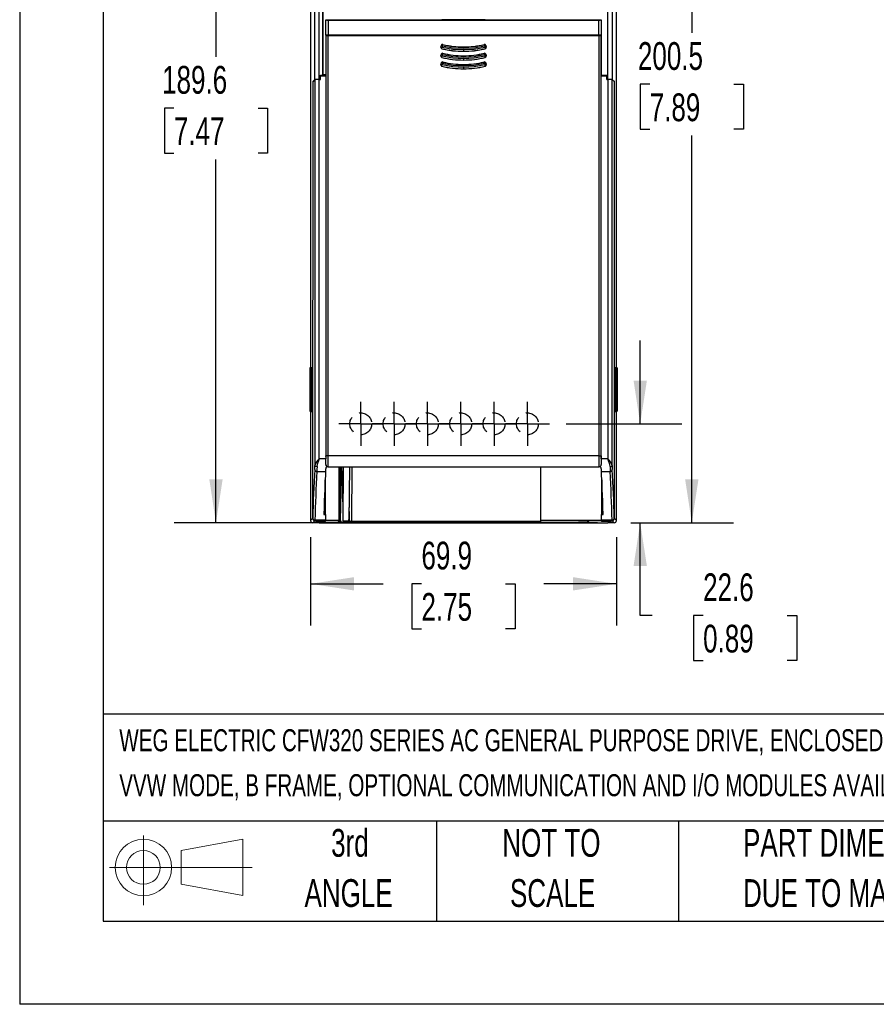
# Model space of a CAD drawing. Header units: millimetres. Extents: x 0 to 838, y 0 to 648.
# Tile 1 of 45: x 0 to 196, y 0 to 225. Entities that reach past the tile are written whole.
import ezdxf

# ---------------------------------------------------------------- set-up
doc = ezdxf.new("R2010")
doc.units = ezdxf.units.MM
doc.header["$LTSCALE"] = 3
doc.linetypes.add('CENTERX2', pattern=[20.32, 12.7, -2.54, 2.54, -2.54])
doc.linetypes.add('HIDDEN', pattern=[1.905, 1.27, -0.635])
for name, color, linetype in [('CENTER', 40, 'CENTERX2'), ('HIDDEN', 102, 'HIDDEN'), ('SLD-DEFPOINTS', 7, 'Continuous')]:
    doc.layers.add(name, color=color, linetype=linetype)
doc.layers.add('DIMENSIONS', color=140, linetype='Continuous', lineweight=25)
doc.layers.add('TEXT', color=140, linetype='Continuous', lineweight=25)
doc.styles.add('SLDTEXTSTYLE0', font='TXT', dxfattribs={"width": 0.7})
doc.dimstyles.new('SLDDIMSTYLE0', dxfattribs={"dimtxt": 6.474023, "dimasz": 9.906, "dimexe": 0, "dimexo": 0.0625, "dimgap": 1.618506, "dimtad": 0, "dimtih": 1, "dimtoh": 1, "dimrnd": 1e-09, "dimzin": 12, "dimdsep": 46, "dimtxsty": 'SLDTEXTSTYLE0', "dimsah": 1, "dimcen": 0.09, "dimadec": 0, "dimazin": 3, "dimtfac": 1, "dimtofl": 0, "dimtmove": 0, "dimatfit": 3, "dimfxl": 0, "dimfrac": 2, "dimtolj": 1, "dimtzin": 12, "dimarcsym": 0})
doc.dimstyles.new('SLDDIMSTYLE1', dxfattribs={"dimtxt": 6.474023, "dimasz": 9.906, "dimexe": 0, "dimexo": 0.0625, "dimgap": 1.618506, "dimtad": 0, "dimtih": 1, "dimtoh": 1, "dimrnd": 1e-09, "dimzin": 12, "dimdsep": 46, "dimtxsty": 'SLDTEXTSTYLE0', "dimsah": 1, "dimcen": 0.09, "dimadec": 0, "dimazin": 3, "dimtfac": 1, "dimtmove": 0, "dimatfit": 0, "dimfxl": 0, "dimfrac": 2, "dimtolj": 1, "dimtzin": 12, "dimarcsym": 0})

# ---------------------------------------------------------------- blocks, each defined once
blk = doc.blocks.new('Block11')
at = {"color": 7, "linetype": 'Continuous', "lineweight": 18}
for p, q in [((7.77, 15.93), (7.77, 0)), ((16.44, 12.5), (30.53, 15.1)), ((30.53, 15.1), (30.53, 2.19)), ((16.44, 4.79), (16.44, 12.5)), ((0, 8.65), (32.62, 8.65)), ((16.44, 4.79), (30.53, 2.19))]:
    blk.add_line(p, q, dxfattribs=at)
for radius in [6.45, 3.86]:
    blk.add_circle((7.77, 8.65), radius, dxfattribs=at)
blk = doc.blocks.new('Block12')
at = {"layer": 'SLD-DEFPOINTS'}
blk.add_blockref('Block11', (0, 0), dxfattribs=at)
blk = doc.blocks.new('SW_NOTE_0')
at = {"layer": 'TEXT', "color": 0, "linetype": 'CENTERX2', "lineweight": 18, "attachment_point": 1, "style": 'SLDTEXTSTYLE0'}
for s, insert, char_height in [('WEG ELECTRIC CFW320 SERIES AC GENERAL PURPOSE DRIVE, ENCLOSED, 460 VAC, 5HP WITH 3-PHASE INPUT, SVC, V/Hz OR', (0, 6.49), 5.03477), ('VVW MODE, B FRAME, OPTIONAL COMMUNICATION AND I/O MODULES AVAILABLE', (0, -3.79), 5.0348)]:
    blk.add_mtext(s, dxfattribs=dict(at, insert=insert, char_height=char_height))
blk = doc.blocks.new('SW_NOTE_0_3')
at = {"layer": 'TEXT', "color": 0, "linetype": 'CENTERX2', "lineweight": 18, "char_height": 6.35, "attachment_point": 1, "style": 'SLDTEXTSTYLE0'}
for s, insert in [('PART DIMENSIONS MAY DIFFER SLIGHTLY', (0, 8.19)), ("DUE TO MANUFACTURER'S VARIANCES", (0, -3.28))]:
    blk.add_mtext(s, dxfattribs=dict(at, insert=insert))
blk = doc.blocks.new('SW_NOTE_0_4')
at = {"layer": 'TEXT', "color": 0, "linetype": 'CENTERX2', "lineweight": 18, "char_height": 6.35, "attachment_point": 2, "style": 'SLDTEXTSTYLE0'}
for s, insert in [('NOT TO', (15.78, 8.19)), ('SCALE', (16.06, -3.28))]:
    blk.add_mtext(s, dxfattribs=dict(at, insert=insert))
blk = doc.blocks.new('SW_NOTE_0_5')
at = {"layer": 'TEXT', "color": 0, "linetype": 'CENTERX2', "lineweight": 18, "char_height": 6.35, "attachment_point": 2, "style": 'SLDTEXTSTYLE0'}
for s, insert in [('3rd', (6.95, 8.19)), ('ANGLE', (6.65, -3.28))]:
    blk.add_mtext(s, dxfattribs=dict(at, insert=insert))
blk = doc.blocks.new('_D')
at = {"layer": 'DIMENSIONS'}
for p, q in [((107.22, 299.76), (35.35, 299.76)), ((44.87, 299.76), (44.87, 216.69)), ((35.25, 204.95), (33.08, 204.95)), ((33.08, 204.95), (33.08, 194.66)), ((54.49, 204.95), (56.67, 204.95)), ((56.67, 204.95), (56.67, 194.66)), ((33.08, 194.66), (35.25, 194.66)), ((56.67, 194.66), (54.49, 194.66)), ((44.87, 110.14), (44.87, 193.21)), ((132.12, 110.14), (35.35, 110.14))]:
    blk.add_line(p, q, dxfattribs=at)
for points in [[(44.87, 299.76), (43.35, 289.85), (46.4, 289.85)], [(44.87, 110.14), (46.4, 120.05), (43.35, 120.05)]]:
    blk.add_solid(points, dxfattribs=at)
at = {"layer": 'DIMENSIONS', "char_height": 6.35, "attachment_point": 1, "style": 'SLDTEXTSTYLE0'}
for s, insert in [('189.6', (32.56, 214.59)), ('7.47', (35.25, 202.85))]:
    blk.add_mtext(s, dxfattribs=dict(at, insert=insert))
blk = doc.blocks.new('_D_1')
at = {"layer": 'DIMENSIONS'}
for p, q in [((141.85, 132.74), (141.85, 151.79)), ((124.92, 132.74), (151.38, 132.74)), ((139.74, 110.14), (151.38, 110.14)), ((141.85, 88.92), (141.85, 110.14)), ((144.56, 88.92), (141.85, 88.92)), ((156.23, 88.92), (154.05, 88.92)), ((154.05, 88.92), (154.05, 78.63)), ((175.47, 88.92), (177.64, 88.92)), ((177.64, 88.92), (177.64, 78.63)), ((154.05, 78.63), (156.23, 78.63)), ((177.64, 78.63), (175.47, 78.63))]:
    blk.add_line(p, q, dxfattribs=at)
for points in [[(141.85, 132.74), (143.38, 142.65), (140.33, 142.65)], [(141.85, 110.14), (140.33, 100.23), (143.38, 100.23)]]:
    blk.add_solid(points, dxfattribs=at)
at = {"layer": 'DIMENSIONS', "char_height": 6.35, "attachment_point": 1, "style": 'SLDTEXTSTYLE0'}
for s, insert in [('22.6', (156.23, 98.55)), ('0.89', (156.23, 86.81))]:
    blk.add_mtext(s, dxfattribs=dict(at, insert=insert))
blk = doc.blocks.new('_D_2')
at = {"layer": 'DIMENSIONS'}
for p, q in [((66.49, 106.83), (66.49, 86.64)), ((136.43, 106.83), (136.43, 86.64)), ((66.49, 96.16), (83.07, 96.16)), ((91.84, 96.16), (89.67, 96.16)), ((89.67, 96.16), (89.67, 85.87)), ((111.08, 96.16), (113.25, 96.16)), ((113.25, 96.16), (113.25, 85.87)), ((136.43, 96.16), (119.85, 96.16)), ((89.67, 85.87), (91.84, 85.87)), ((113.25, 85.87), (111.08, 85.87))]:
    blk.add_line(p, q, dxfattribs=at)
for points in [[(66.49, 96.16), (76.4, 94.64), (76.4, 97.68)], [(136.43, 96.16), (126.52, 97.68), (126.52, 94.64)]]:
    blk.add_solid(points, dxfattribs=at)
at = {"layer": 'DIMENSIONS', "char_height": 6.35, "attachment_point": 1, "style": 'SLDTEXTSTYLE0'}
for s, insert in [('69.9', (91.84, 105.8)), ('2.75', (91.84, 94.06))]:
    blk.add_mtext(s, dxfattribs=dict(at, insert=insert))
blk = doc.blocks.new('_D_3')
at = {"layer": 'DIMENSIONS'}
for p, q in [((111.97, 310.66), (163.17, 310.66)), ((153.64, 310.66), (153.64, 222.14)), ((144.02, 210.4), (141.85, 210.4)), ((141.85, 210.4), (141.85, 200.11)), ((163.26, 210.4), (165.44, 210.4)), ((165.44, 210.4), (165.44, 200.11)), ((141.85, 200.11), (144.02, 200.11)), ((153.64, 110.14), (153.64, 198.66)), ((165.44, 200.11), (163.26, 200.11)), ((139.74, 110.14), (163.17, 110.14))]:
    blk.add_line(p, q, dxfattribs=at)
for points in [[(153.64, 310.66), (152.12, 300.75), (155.17, 300.75)], [(153.64, 110.14), (155.17, 120.05), (152.12, 120.05)]]:
    blk.add_solid(points, dxfattribs=at)
at = {"layer": 'DIMENSIONS', "char_height": 6.35, "attachment_point": 1, "style": 'SLDTEXTSTYLE0'}
for s, insert in [('200.5', (141.33, 220.03)), ('7.89', (144.02, 208.3))]:
    blk.add_mtext(s, dxfattribs=dict(at, insert=insert))
blk = doc.blocks.new('SW_CENTERMARKSYMBOL_6')
at = {"layer": 'CENTER', "color": 0}
for p, q in [((0, 2.54), (0, 5.04)), ((0, 0), (0, 2.54)), ((-2.54, 0), (-5.04, 0)), ((0, 0), (-2.54, 0)), ((0, 0), (0, -2.54)), ((0, 0), (2.54, 0)), ((2.54, 0), (5.04, 0)), ((0, -2.54), (0, -5.04))]:
    blk.add_line(p, q, dxfattribs=at)
blk = doc.blocks.new('SW_CENTERMARKSYMBOL_7')
at = {"layer": 'CENTER', "color": 0}
for p, q in [((0, 2.54), (0, 5.04)), ((0, 0), (0, 2.54)), ((-2.54, 0), (-5.04, 0)), ((0, 0), (-2.54, 0)), ((0, 0), (0, -2.54)), ((0, 0), (2.54, 0)), ((2.54, 0), (5.04, 0)), ((0, -2.54), (0, -5.04))]:
    blk.add_line(p, q, dxfattribs=at)
blk = doc.blocks.new('SW_CENTERMARKSYMBOL_8')
at = {"layer": 'CENTER', "color": 0}
for p, q in [((0, 2.54), (0, 5.04)), ((0, 0), (0, 2.54)), ((-2.54, 0), (-5.04, 0)), ((0, 0), (-2.54, 0)), ((0, 0), (0, -2.54)), ((0, 0), (2.54, 0)), ((2.54, 0), (5.04, 0)), ((0, -2.54), (0, -5.04))]:
    blk.add_line(p, q, dxfattribs=at)
blk = doc.blocks.new('SW_CENTERMARKSYMBOL_9')
at = {"layer": 'CENTER', "color": 0}
for p, q in [((0, 2.54), (0, 5.04)), ((0, 0), (0, 2.54)), ((-2.54, 0), (-5.04, 0)), ((0, 0), (-2.54, 0)), ((0, 0), (0, -2.54)), ((0, 0), (2.54, 0)), ((2.54, 0), (5.04, 0)), ((0, -2.54), (0, -5.04))]:
    blk.add_line(p, q, dxfattribs=at)
blk = doc.blocks.new('SW_CENTERMARKSYMBOL_10')
at = {"layer": 'CENTER', "color": 0}
for p, q in [((0, 2.54), (0, 5.04)), ((0, 0), (0, 2.54)), ((-2.54, 0), (-5.04, 0)), ((0, 0), (-2.54, 0)), ((0, 0), (0, -2.54)), ((0, 0), (2.54, 0)), ((2.54, 0), (5.04, 0)), ((0, -2.54), (0, -5.04))]:
    blk.add_line(p, q, dxfattribs=at)
blk = doc.blocks.new('SW_CENTERMARKSYMBOL_11')
at = {"layer": 'CENTER', "color": 0}
for p, q in [((0, 2.54), (0, 5.04)), ((0, 0), (0, 2.54)), ((-2.54, 0), (-5.04, 0)), ((0, 0), (-2.54, 0)), ((0, 0), (0, -2.54)), ((0, 0), (2.54, 0)), ((2.54, 0), (5.04, 0)), ((0, -2.54), (0, -5.04))]:
    blk.add_line(p, q, dxfattribs=at)

msp = doc.modelspace()

# ---------------------------------------------------------------- linework, layer by layer
at = {"color": 7, "linetype": 'Continuous'}
for p in [(0.007, 647.708), (838.207, 0.008)]:
    msp.add_line(p, (0.007, 0.008), dxfattribs=at)
for p, q in [((66.49, 286.643), (66.49, 145.517)), ((136.429, 145.517), (136.429, 286.643)), ((69.285, 212.523), (69.285, 271.744)), ((69.303, 271.743), (69.303, 212.541)), ((67.468, 211.493), (67.468, 252.359)), ((68.468, 211.51), (68.472, 252.851)), ((134.451, 211.51), (134.449, 252.608)), ((135.451, 252.359), (135.451, 211.493)), ((132.38, 225.228), (132.38, 225.102)), ((69.977, 225.102), (69.995, 225.093)), ((69.977, 225.102), (96.477, 225.102)), ((69.977, 221.619), (69.977, 225.102)), ((69.995, 221.628), (69.995, 225.093)), ((70.495, 225.089), (70.495, 221.632)), ((70.495, 225.089), (132.425, 225.089)), ((96.49, 225.095), (96.477, 225.102)), ((106.429, 225.095), (96.49, 225.095)), ((106.442, 225.102), (106.429, 225.095)), ((106.442, 225.102), (132.38, 225.102)), ((132.38, 225.11), (132.96, 225.11)), ((132.425, 221.632), (132.425, 225.089)), ((132.925, 225.093), (132.96, 225.11)), ((132.925, 225.093), (132.925, 221.628)), ((132.96, 225.11), (132.96, 221.61)), ((69.977, 221.619), (69.995, 221.628)), ((96.477, 221.619), (69.977, 221.619)), ((70.007, 221.552), (70.025, 221.543)), ((70.025, 221.543), (70.025, 125.447)), ((132.425, 221.632), (70.495, 221.632)), ((70.525, 125.447), (70.525, 221.539)), ((70.525, 221.539), (132.395, 221.539)), ((97.442, 221.552), (82.477, 221.552)), ((96.477, 221.619), (96.482, 221.622)), ((96.482, 221.622), (106.437, 221.622)), ((120.442, 221.552), (105.477, 221.552)), ((106.437, 221.622), (106.442, 221.619)), ((132.38, 221.619), (106.442, 221.619)), ((132.38, 221.552), (132.38, 221.619)), ((132.38, 221.602), (132.951, 221.602)), ((132.93, 221.56), (132.38, 221.56)), ((132.395, 221.539), (132.395, 125.447)), ((132.895, 221.543), (132.93, 221.56)), ((132.895, 125.447), (132.895, 221.543)), ((132.96, 221.61), (132.925, 221.628)), ((132.93, 212.36), (132.93, 221.56)), ((132.96, 221.61), (132.951, 221.602)), ((132.951, 212.493), (132.951, 221.602)), ((132.96, 221.61), (132.96, 212.51)), ((96.385, 219.272), (96.285, 218.884)), ((96.299, 218.893), (96.285, 218.884)), ((96.299, 218.893), (96.393, 219.259)), ((96.589, 218.818), (96.299, 218.893)), ((96.393, 219.259), (96.385, 219.272)), ((96.683, 219.184), (96.393, 219.259)), ((96.504, 218.518), (96.518, 218.526)), ((96.518, 218.526), (96.589, 218.818)), ((96.683, 219.184), (96.589, 218.818)), ((96.683, 219.184), (96.754, 219.475)), ((96.754, 219.475), (96.746, 219.489)), ((101.46, 218.925), (101.46, 218.914)), ((106.173, 219.489), (106.165, 219.475)), ((106.236, 219.184), (106.165, 219.475)), ((106.236, 219.184), (106.33, 218.818)), ((106.33, 218.818), (106.62, 218.893)), ((106.401, 218.526), (106.415, 218.518)), ((106.526, 219.259), (106.534, 219.272)), ((106.526, 219.259), (106.62, 218.893)), ((106.634, 218.884), (106.534, 219.272)), ((106.62, 218.893), (106.634, 218.884)), ((96.385, 217.272), (96.285, 216.884)), ((96.299, 216.893), (96.285, 216.884)), ((96.299, 216.893), (96.393, 217.259)), ((96.589, 216.818), (96.299, 216.893)), ((96.393, 217.259), (96.385, 217.272)), ((96.683, 217.184), (96.393, 217.259)), ((96.504, 216.518), (96.518, 216.526)), ((96.518, 216.526), (96.589, 216.818)), ((96.683, 217.184), (96.589, 216.818)), ((96.683, 217.184), (96.754, 217.475)), ((96.754, 217.475), (96.746, 217.489)), ((101.46, 216.925), (101.46, 216.914)), ((106.173, 217.489), (106.165, 217.475)), ((106.236, 217.184), (106.165, 217.475)), ((106.236, 217.184), (106.33, 216.818)), ((106.33, 216.818), (106.62, 216.893)), ((106.401, 216.526), (106.415, 216.518)), ((106.526, 217.259), (106.534, 217.272)), ((106.526, 217.259), (106.62, 216.893)), ((106.634, 216.884), (106.534, 217.272)), ((106.62, 216.893), (106.634, 216.884)), ((96.385, 215.272), (96.285, 214.884)), ((96.299, 214.893), (96.285, 214.884)), ((96.299, 214.893), (96.393, 215.259)), ((96.589, 214.818), (96.299, 214.893)), ((96.393, 215.259), (96.385, 215.272)), ((96.683, 215.184), (96.393, 215.259)), ((96.504, 214.518), (96.518, 214.526)), ((96.518, 214.526), (96.589, 214.818)), ((96.683, 215.184), (96.589, 214.818)), ((96.683, 215.184), (96.754, 215.475)), ((96.754, 215.475), (96.746, 215.489)), ((101.46, 214.925), (101.46, 214.914)), ((106.173, 215.489), (106.165, 215.475)), ((106.236, 215.184), (106.165, 215.475)), ((106.236, 215.184), (106.33, 214.818)), ((106.33, 214.818), (106.62, 214.893)), ((106.401, 214.526), (106.415, 214.518)), ((106.526, 215.259), (106.534, 215.272)), ((106.526, 215.259), (106.62, 214.893)), ((106.634, 214.884), (106.534, 215.272)), ((106.62, 214.893), (106.634, 214.884)), ((68.731, 211.51), (68.735, 212.51)), ((68.734, 212.338), (68.735, 212.339)), ((68.735, 212.51), (69.96, 212.51)), ((68.735, 212.463), (69.99, 212.463)), ((68.735, 212.339), (69.99, 212.36)), ((68.735, 211.51), (68.735, 212.339)), ((68.826, 212.368), (68.826, 212.463)), ((69.108, 212.368), (68.826, 212.368)), ((69.225, 212.463), (69.107, 212.345)), ((69.108, 212.368), (69.203, 212.463)), ((69.303, 212.541), (69.285, 212.523)), ((69.96, 212.523), (69.285, 212.523)), ((69.285, 212.463), (69.285, 212.348)), ((69.303, 212.541), (70.007, 212.541)), ((69.96, 212.523), (69.968, 212.506)), ((69.96, 212.51), (69.96, 212.523)), ((69.968, 212.493), (69.96, 212.51)), ((69.99, 212.506), (69.968, 212.506)), ((69.968, 212.493), (69.968, 212.506)), ((69.99, 212.493), (69.968, 212.493)), ((69.99, 212.523), (69.99, 212.36)), ((69.99, 212.36), (69.99, 124.74)), ((132.951, 212.493), (132.93, 212.493)), ((132.93, 212.463), (134.184, 212.463)), ((132.93, 124.74), (132.93, 212.36)), ((132.93, 212.36), (134.184, 212.339)), ((132.951, 212.493), (132.96, 212.51)), ((132.96, 212.51), (134.184, 212.51)), ((133.634, 212.348), (133.634, 212.463)), ((134.093, 212.368), (133.634, 212.368)), ((134.093, 212.463), (134.093, 212.368)), ((134.188, 211.51), (134.184, 212.51)), ((134.184, 212.339), (134.184, 211.51)), ((134.184, 212.339), (134.185, 212.338)), ((66.979, 211.005), (66.964, 111.115)), ((66.98, 210.983), (66.964, 111.115)), ((67.468, 211.493), (66.979, 211.005)), ((66.979, 211.005), (66.992, 211.005)), ((67.468, 211.471), (66.98, 210.983)), ((66.992, 211.005), (67.001, 211.005)), ((66.992, 211.005), (66.992, 211.005)), ((66.992, 211.005), (66.992, 210.996)), ((66.992, 211.005), (66.992, 210.995)), ((67.468, 211.471), (67.468, 123.252)), ((68.468, 211.506), (68.735, 211.51)), ((68.468, 211.51), (68.731, 211.51)), ((68.468, 124.74), (68.468, 211.506)), ((68.731, 211.51), (68.731, 211.51)), ((134.184, 211.51), (134.451, 211.506)), ((134.188, 211.51), (134.451, 211.51)), ((134.189, 211.51), (134.188, 211.51)), ((134.451, 211.506), (134.451, 124.74)), ((135.451, 211.493), (135.94, 211.005)), ((135.451, 123.252), (135.451, 211.471)), ((135.94, 210.983), (135.451, 211.471)), ((135.918, 211.005), (135.927, 211.005)), ((135.927, 211.005), (135.94, 211.005)), ((135.927, 211.005), (135.927, 211.005)), ((135.927, 210.996), (135.927, 211.005)), ((135.927, 210.995), (135.927, 211.005)), ((135.955, 111.115), (135.94, 211.005)), ((135.955, 111.115), (135.94, 210.983)), ((66.627, 145.517), (66.36, 145.517)), ((66.36, 145.517), (66.369, 145.508)), ((66.36, 145.517), (66.36, 135.643)), ((66.369, 145.508), (66.644, 145.5)), ((66.369, 135.652), (66.369, 145.508)), ((66.611, 145.517), (66.611, 145.73)), ((66.611, 145.73), (66.663, 145.73)), ((66.623, 145.73), (66.623, 145.517)), ((66.627, 145.517), (66.644, 145.5)), ((66.644, 145.5), (66.644, 135.66)), ((66.663, 145.73), (66.663, 135.43)), ((136.256, 145.73), (136.309, 145.73)), ((136.256, 135.43), (136.256, 145.73)), ((136.276, 145.5), (136.292, 145.517)), ((136.276, 145.5), (136.551, 145.508)), ((136.276, 135.66), (136.276, 145.5)), ((136.56, 145.517), (136.292, 145.517)), ((136.296, 145.517), (136.296, 145.73)), ((136.309, 145.73), (136.309, 145.517)), ((136.56, 145.517), (136.551, 145.508)), ((136.551, 145.508), (136.551, 135.652)), ((136.56, 135.643), (136.56, 145.517)), ((66.36, 135.643), (66.369, 135.652)), ((66.36, 135.643), (66.627, 135.643)), ((66.644, 135.66), (66.369, 135.652)), ((66.49, 135.643), (66.49, 110.641)), ((66.611, 135.43), (66.611, 135.643)), ((66.663, 135.43), (66.611, 135.43)), ((66.623, 135.643), (66.623, 135.43)), ((66.644, 135.66), (66.627, 135.643)), ((136.309, 135.43), (136.256, 135.43)), ((136.292, 135.643), (136.276, 135.66)), ((136.551, 135.652), (136.276, 135.66)), ((136.292, 135.643), (136.56, 135.643)), ((136.296, 135.43), (136.296, 135.643)), ((136.309, 135.643), (136.309, 135.43)), ((136.429, 110.641), (136.429, 135.643)), ((136.56, 135.643), (136.551, 135.652)), ((69.99, 124.74), (68.468, 124.74)), ((70.525, 125.447), (70.025, 125.447)), ((132.395, 125.447), (70.525, 125.447)), ((132.395, 125.447), (132.895, 125.447)), ((134.451, 124.74), (132.93, 124.74)), ((67.944, 121.837), (69.946, 121.837)), ((69.984, 123.442), (69.99, 123.448)), ((70.49, 122.948), (70.479, 122.937)), ((70.479, 122.937), (132.44, 122.937)), ((70.49, 122.948), (132.429, 122.948)), ((73.063, 110.614), (73.063, 122.937)), ((73.28, 122.937), (73.075, 111.082)), ((73.49, 117.381), (73.587, 122.996)), ((73.857, 122.994), (73.784, 117.376)), ((73.931, 110.575), (74.039, 122.937)), ((75.364, 122.937), (75.256, 110.552)), ((75.344, 110.523), (75.452, 122.937)), ((75.344, 110.553), (75.452, 122.937)), ((75.952, 122.937), (75.844, 110.509)), ((119.045, 122.937), (119.045, 110.614)), ((132.44, 122.937), (132.429, 122.948)), ((132.929, 123.448), (132.935, 123.442)), ((132.973, 121.837), (134.975, 121.837)), ((69.835, 116.641), (69.836, 119.943)), ((69.85, 120.223), (69.85, 112.036)), ((133.069, 112.036), (133.069, 120.223)), ((133.083, 119.943), (133.084, 116.641)), ((73.369, 110.587), (73.49, 117.381)), ((69.691, 116.641), (69.835, 116.641)), ((133.084, 116.641), (133.229, 116.641)), ((69.557, 112.69), (69.74, 112.69)), ((69.739, 112.036), (69.74, 112.69)), ((75.344, 112.736), (75.344, 110.27)), ((133.18, 112.69), (133.18, 112.036)), ((133.363, 112.69), (133.18, 112.69)), ((66.964, 111.115), (66.49, 110.641)), ((66.964, 111.115), (66.995, 111.146)), ((67.464, 110.615), (66.99, 110.141)), ((67.464, 110.615), (67.495, 110.646)), ((67.814, 110.615), (67.464, 110.615)), ((67.772, 110.615), (67.464, 110.615)), ((69.9, 110.724), (67.495, 110.724)), ((67.495, 110.724), (67.495, 110.646)), ((67.495, 110.646), (69.895, 110.646)), ((67.647, 110.49), (67.772, 110.615)), ((67.647, 110.49), (69.921, 110.49)), ((67.698, 110.498), (67.814, 110.615)), ((69.747, 110.498), (67.698, 110.498)), ((67.772, 110.615), (67.772, 110.615)), ((69.537, 112.036), (69.937, 112.036)), ((69.895, 110.646), (69.747, 110.498)), ((69.921, 110.503), (69.752, 110.503)), ((73.063, 110.614), (69.863, 110.614)), ((69.921, 110.503), (70.021, 110.603)), ((70.019, 110.589), (69.921, 110.49)), ((69.921, 110.503), (69.921, 110.49)), ((70.021, 110.603), (70.019, 110.589)), ((72.775, 110.589), (70.019, 110.589)), ((70.021, 110.603), (72.774, 110.603)), ((72.774, 110.603), (72.775, 110.589)), ((73.072, 110.289), (72.775, 110.589)), ((72.861, 110.601), (73.159, 110.302)), ((73.369, 110.305), (73.063, 110.614)), ((73.075, 110.883), (73.369, 110.587)), ((73.369, 110.587), (73.369, 110.305)), ((73.931, 110.575), (75.256, 110.552)), ((75.344, 110.231), (75.676, 110.388)), ((75.844, 110.509), (75.686, 110.509)), ((75.844, 110.509), (119.045, 110.509)), ((133.056, 110.614), (119.045, 110.614)), ((119.045, 110.614), (119.045, 110.23)), ((129.761, 110.302), (130.058, 110.601)), ((130.144, 110.589), (129.847, 110.289)), ((130.144, 110.589), (130.145, 110.603)), ((132.9, 110.589), (130.144, 110.589)), ((130.145, 110.603), (132.899, 110.603)), ((130.145, 110.603), (130.145, 110.603)), ((132.899, 110.603), (132.999, 110.503)), ((132.899, 110.603), (132.9, 110.589)), ((132.998, 110.49), (132.9, 110.589)), ((132.982, 112.036), (133.382, 112.036)), ((132.999, 110.503), (132.998, 110.49)), ((132.998, 110.49), (135.272, 110.49)), ((132.999, 110.503), (133.167, 110.503)), ((135.424, 110.724), (133.019, 110.724)), ((133.024, 110.646), (135.424, 110.646)), ((133.172, 110.498), (133.024, 110.646)), ((133.172, 110.498), (135.222, 110.498)), ((135.455, 110.615), (135.105, 110.615)), ((135.105, 110.615), (135.222, 110.498)), ((135.148, 110.615), (135.455, 110.615)), ((135.148, 110.615), (135.148, 110.615)), ((135.148, 110.615), (135.272, 110.49)), ((135.424, 110.646), (135.424, 110.724)), ((135.424, 110.646), (135.455, 110.615)), ((135.929, 110.141), (135.455, 110.615)), ((135.924, 111.146), (135.955, 111.115)), ((135.955, 111.115), (136.429, 110.641)), ((68.481, 110.141), (66.99, 110.141)), ((68.481, 110.141), (134.438, 110.141)), ((75.344, 110.27), (73.369, 110.305)), ((73.672, 110.293), (73.719, 110.293)), ((73.672, 110.293), (73.672, 110.279)), ((73.719, 110.279), (73.672, 110.279)), ((73.719, 110.293), (73.719, 110.279)), ((73.78, 110.292), (73.719, 110.279)), ((75.044, 110.256), (73.719, 110.279)), ((73.78, 110.292), (75.105, 110.269)), ((75.105, 110.269), (75.044, 110.256)), ((75.044, 110.226), (75.044, 110.256)), ((75.13, 110.268), (75.13, 110.239)), ((75.344, 110.23), (75.344, 110.27)), ((119.045, 110.23), (75.344, 110.23)), ((75.844, 110.212), (75.591, 110.213)), ((75.844, 110.226), (127.045, 110.226)), ((75.844, 110.226), (75.844, 110.212)), ((127.045, 110.212), (75.844, 110.212)), ((127.045, 110.226), (127.045, 110.212)), ((127.759, 110.239), (127.759, 110.268)), ((127.784, 110.269), (129.109, 110.292)), ((127.784, 110.269), (127.845, 110.256)), ((129.17, 110.279), (127.845, 110.256)), ((127.845, 110.256), (127.845, 110.226)), ((129.109, 110.292), (129.17, 110.279)), ((129.17, 110.293), (129.247, 110.293)), ((129.17, 110.293), (129.17, 110.279)), ((129.247, 110.279), (129.17, 110.279)), ((135.929, 110.141), (134.438, 110.141))]:
    msp.add_line(p, q)
at = {"flags": 128}
for points in [[(101.46, 218.236), (99.007, 218.382), (96.589, 218.818)], [(96.683, 219.184), (99.055, 218.757), (101.46, 218.614)], [(101.46, 218.614), (103.865, 218.757), (106.236, 219.184)], [(101.46, 218.614), (101.46, 218.671), (101.46, 218.726), (101.46, 218.776), (101.46, 218.821), (101.46, 218.858), (101.46, 218.887), (101.46, 218.906), (101.46, 218.914)], [(106.33, 218.818), (103.912, 218.382), (101.46, 218.236)], [(106.236, 219.184), (106.291, 219.198), (106.343, 219.212), (106.392, 219.224), (106.436, 219.236), (106.472, 219.245), (106.5, 219.252), (106.518, 219.257), (106.526, 219.259)], [(106.33, 218.818), (106.348, 218.742), (106.362, 218.683), (106.379, 218.617), (106.388, 218.578), (106.395, 218.55), (106.401, 218.526)], [(101.46, 216.236), (99.007, 216.382), (96.589, 216.818)], [(96.683, 217.184), (99.055, 216.757), (101.46, 216.614)], [(101.46, 218.236), (101.46, 218.18), (101.46, 218.125), (101.46, 218.074), (101.46, 218.03), (101.46, 217.992), (101.46, 217.964), (101.46, 217.945), (101.46, 217.937)], [(101.46, 216.614), (103.865, 216.757), (106.236, 217.184)], [(101.46, 216.614), (101.46, 216.671), (101.46, 216.726), (101.46, 216.776), (101.46, 216.821), (101.46, 216.858), (101.46, 216.887), (101.46, 216.906), (101.46, 216.914)], [(106.33, 216.818), (103.912, 216.382), (101.46, 216.236)], [(101.46, 216.236), (101.46, 216.18), (101.46, 216.125), (101.46, 216.074), (101.46, 216.03), (101.46, 215.992), (101.46, 215.964), (101.46, 215.945), (101.46, 215.937)], [(106.236, 217.184), (106.291, 217.198), (106.343, 217.212), (106.392, 217.224), (106.436, 217.236), (106.472, 217.245), (106.5, 217.252), (106.518, 217.257), (106.526, 217.259)], [(106.33, 216.818), (106.348, 216.742), (106.362, 216.683), (106.379, 216.617), (106.388, 216.578), (106.395, 216.55), (106.401, 216.526)], [(101.46, 214.236), (99.007, 214.382), (96.589, 214.818)], [(96.683, 215.184), (99.055, 214.757), (101.46, 214.614)], [(101.46, 214.614), (103.865, 214.757), (106.236, 215.184)], [(101.46, 214.614), (101.46, 214.671), (101.46, 214.726), (101.46, 214.776), (101.46, 214.821), (101.46, 214.858), (101.46, 214.887), (101.46, 214.906), (101.46, 214.914)], [(106.33, 214.818), (103.912, 214.382), (101.46, 214.236)], [(101.46, 214.236), (101.46, 214.18), (101.46, 214.125), (101.46, 214.074), (101.46, 214.03), (101.46, 213.992), (101.46, 213.964), (101.46, 213.945), (101.46, 213.937)], [(106.236, 215.184), (106.291, 215.198), (106.343, 215.212), (106.392, 215.224), (106.436, 215.236), (106.472, 215.245), (106.5, 215.252), (106.518, 215.257), (106.526, 215.259)], [(106.33, 214.818), (106.348, 214.742), (106.362, 214.683), (106.379, 214.617), (106.388, 214.578), (106.395, 214.55), (106.401, 214.526)], [(67.444, 122.321), (67.457, 122.668), (67.468, 123.252)], [(67.968, 122.954), (67.871, 122.96), (67.778, 122.978), (67.692, 123.006), (67.617, 123.043), (67.555, 123.088), (67.508, 123.139), (67.479, 123.194), (67.468, 123.252)], [(67.968, 122.954), (67.958, 122.303), (67.944, 121.837)], [(73.065, 122.937), (73.067, 115.848), (73.069, 112.657), (73.07, 111.667), (73.071, 111.081)], [(73.49, 117.381), (73.539, 119.69), (73.593, 121.308), (73.62, 121.767), (73.633, 121.909), (73.647, 121.992), (73.652, 122.009), (73.655, 122.013), (73.656, 122.015), (73.657, 122.016), (73.658, 122.016), (73.66, 122.015), (73.661, 122.014), (73.662, 122.013), (73.667, 122), (73.677, 121.945), (73.687, 121.85), (73.755, 119.715), (73.784, 117.376)], [(134.951, 122.954), (135.048, 122.96), (135.141, 122.978), (135.227, 123.006), (135.302, 123.043), (135.365, 123.088), (135.411, 123.139), (135.44, 123.194), (135.451, 123.252)], [(134.951, 122.954), (134.961, 122.303), (134.975, 121.837)], [(135.451, 123.252), (135.462, 122.668), (135.475, 122.321)], [(73.784, 117.375), (73.852, 112.34), (73.891, 111.016), (73.911, 110.686), (73.921, 110.603), (73.926, 110.582), (73.929, 110.577), (73.93, 110.575), (73.931, 110.575), (73.931, 110.575)], [(75.256, 110.552), (75.257, 110.552), (75.257, 110.552), (75.259, 110.554), (75.261, 110.56), (75.267, 110.586), (75.278, 110.688), (75.3, 111.097), (75.344, 112.736)], [(73.072, 110.928), (73.074, 110.892), (73.075, 110.883)], [(73.075, 111.082), (73.074, 111.006), (73.074, 110.943)], [(73.074, 110.943), (73.074, 110.899), (73.075, 110.883)], [(73.672, 110.279), (73.499, 110.279), (73.341, 110.28)], [(129.247, 110.293), (129.247, 110.29), (129.247, 110.287), (129.247, 110.285), (129.247, 110.283), (129.247, 110.281), (129.247, 110.28), (129.247, 110.279), (129.247, 110.279)], [(129.578, 110.28), (129.42, 110.279), (129.247, 110.279)]]:
    msp.add_lwpolyline(points, dxfattribs=at)
for centre, radius, start, end in [((70.37, 239.691), 14.603, 268.5278, 270.48951), ((132.549, 239.691), 14.603, 269.51049, 271.4722), ((70.373, 206.718), 14.915, 89.53103, 91.45167), ((132.549, 207.03), 14.603, 88.5278, 90.48951), ((96.575, 218.809), 0.299, 165.49831, 256.37589), ((96.59, 218.818), 0.301, 165.70991, 256.19607), ((96.675, 219.198), 0.299, 76.3461, 165.5443), ((96.684, 219.183), 0.301, 76.58649, 165.33553), ((101.46, 238.925), 21, 256.35174, 283.64826), ((101.46, 238.925), 20.989, 256.3835, 270), ((101.46, 238.925), 20, 256.36811, 270), ((101.46, 238.925), 20.011, 256.39953, 270), ((101.46, 238.925), 20, 270, 283.63189), ((101.46, 238.925), 20.011, 270, 283.60047), ((101.46, 238.925), 20.989, 270, 283.6165), ((106.235, 219.183), 0.301, 14.66204, 103.41594), ((106.244, 219.198), 0.299, 14.45561, 103.65351), ((106.329, 218.818), 0.301, 283.80393, 14.29008), ((106.344, 218.809), 0.299, 283.62419, 14.5015), ((96.575, 216.809), 0.299, 165.49831, 256.37589), ((96.59, 216.818), 0.301, 165.70991, 256.19607), ((96.675, 217.198), 0.299, 76.3461, 165.5443), ((96.684, 217.183), 0.301, 76.58649, 165.33553), ((101.46, 236.925), 21, 256.35174, 283.64826), ((101.46, 236.925), 20.989, 256.3835, 270), ((101.46, 236.925), 20, 256.36811, 270), ((101.46, 236.925), 20.011, 256.39953, 270), ((101.46, 236.925), 20, 270, 283.63189), ((101.46, 236.925), 20.011, 270, 283.60047), ((101.46, 236.925), 20.989, 270, 283.6165), ((106.235, 217.183), 0.301, 14.66204, 103.41594), ((106.244, 217.198), 0.299, 14.45561, 103.65351), ((106.329, 216.818), 0.301, 283.80393, 14.29008), ((106.344, 216.809), 0.299, 283.62419, 14.5015), ((96.575, 214.809), 0.299, 165.49831, 256.37589), ((96.59, 214.818), 0.301, 165.70991, 256.19607), ((96.675, 215.198), 0.299, 76.3461, 165.5443), ((96.684, 215.183), 0.301, 76.58649, 165.33553), ((101.46, 234.925), 21, 256.35174, 283.64826), ((101.46, 234.925), 20.989, 256.3835, 270), ((101.46, 234.925), 20, 256.36811, 270), ((101.46, 234.925), 20.011, 256.39953, 270), ((101.46, 234.925), 20, 270, 283.63189), ((101.46, 234.925), 20.011, 270, 283.60047), ((101.46, 234.925), 20.989, 270, 283.6165), ((106.235, 215.183), 0.301, 14.66204, 103.41594), ((106.244, 215.198), 0.299, 14.45561, 103.65351), ((106.329, 214.818), 0.301, 283.80393, 14.29008), ((106.344, 214.809), 0.299, 283.62419, 14.5015), ((68.224, 196.588), 14.925, 89.06287, 92.90253), ((134.696, 196.588), 14.925, 87.09747, 90.93713), ((70.815, 122.083), 3.545, 131.45698, 160.75598), ((73.658, 122.324), 5.725, 155.04115, 173.68287), ((40.179, 124.959), 29.85, 357.09747, 0.93713), ((33.228, 124.709), 37.304, 357.29367, 1.13395), ((176.49, 124.802), 44.1, 179.16203, 182.41035), ((162.74, 124.959), 29.85, 179.06287, 182.90253), ((132.101, 122.081), 3.549, 19.26245, 48.52458), ((129.261, 122.324), 5.725, 6.31726, 24.95872), ((385.566, 103.958), 318.651, 176.69637, 178.70736), ((67.938, 122.331), 0.495, 181.24605, 270.62604), ((381.505, 103.618), 314.09, 176.67464, 178.70358), ((70.468, 122.435), 0.502, 89.2582, 177.17078), ((70.482, 123.434), 0.497, 179.07582, 269.13683), ((70.49, 123.448), 0.5, 180.02044, 269.97956), ((132.429, 123.448), 0.5, 270.02044, 359.97956), ((132.438, 123.433), 0.497, 270.78832, 0.99902), ((132.453, 122.437), 0.5, 2.65533, 90.9157), ((134.981, 122.331), 0.495, 269.37396, 358.75395), ((-194.26, 102.985), 329.774, 1.34467, 3.27711), ((-182.644, 103.958), 318.648, 1.29263, 3.30364), ((66.99, 110.641), 0.5, 180.00536, 269.99464), ((67.464, 111.115), 0.5, 179.9825, 270.00004), ((67.466, 111.196), 0.473, 186.07933, 273.5683), ((67.496, 111.146), 0.5, 180.02044, 269.97956), ((72.795, 109.547), 1.056, 86.37948, 91.09563), ((72.775, 110.889), 0.3, 270.01766, 286.74721), ((73.071, 111.105), 0.024, 269.35862, 279.37804), ((80.595, 111.079), 7.524, 179.98413, 181.15268), ((72.924, 110.948), 0.15, 352.32423, 357.97779), ((75.616, 112.989), 2.481, 263.71144, 271.61751), ((74.807, 110.515), 0.879, 351.67084, 359.63078), ((74.267, 112.502), 2.541, 303.68372, 308.34985), ((130.13, 109.311), 1.292, 89.32501, 93.1854), ((130.144, 110.889), 0.3, 253.25279, 269.98234), ((135.453, 111.196), 0.473, 266.4316, 353.92078), ((135.424, 111.146), 0.5, 270.02044, 359.97956), ((135.455, 111.115), 0.5, 270.0019, 0.01555), ((135.929, 110.641), 0.5, 270.00536, 359.99464), ((73.072, 110.589), 0.3, 270.01766, 286.74721), ((73.301, 113.242), 2.962, 265.57499, 270.78208), ((73.351, 112.719), 2.425, 265.45569, 270.90125), ((73.337, 110.381), 0.101, 272.12564, 300.53915), ((73.66, 135.026), 24.733, 269.37146, 270.02735), ((73.723, 106.585), 3.708, 89.11393, 90.05766), ((75.044, 110.556), 0.3, 269.99996, 286.72857), ((75.044, 110.526), 0.3, 269.99996, 286.72857), ((75.481, 116.998), 6.786, 266.30228, 270.92287), ((75.108, 110.055), 0.215, 84.20943, 90.96498), ((75.534, 116.836), 6.609, 266.49666, 270.7284), ((75.586, 110.255), 0.0426, 276.2161, 318.49172), ((75.841, 149.169), 38.943, 269.6718, 270.00368), ((127.249, 119.003), 8.78, 268.67107, 273.32931), ((127.245, 121.676), 11.465, 269.00091, 272.99939), ((127.78, 110.055), 0.215, 89.03502, 95.79057), ((127.845, 110.556), 0.3, 253.27143, 270.00004), ((127.845, 110.526), 0.3, 253.27143, 270.00004), ((129.166, 106.585), 3.708, 89.94234, 90.88607), ((129.253, 136.148), 25.855, 269.98687, 270.61431), ((129.56, 112.972), 2.678, 269.35663, 274.28643), ((129.582, 110.381), 0.101, 239.46085, 267.87436), ((129.619, 113.23), 2.95, 269.2074, 274.43552), ((129.847, 110.589), 0.3, 253.25279, 269.98234)]:
    msp.add_arc(centre, radius, start, end)
for centre, major_axis, ratio, start_param, end_param in [((70.525, 221.543), (0.5, 0), 0.0087269, 3.1590459, 4.712389), ((132.395, 221.543), (0.5, 0), 0.0087269, 4.712389, 6.265732), ((68.685, 212.631), (0.214, 0.214), 0.9826973, 4.1521695, 4.4238542), ((134.234, 212.631), (0.214, -0.214), 0.9826973, 5.0009238, 5.2726085), ((68.468, 211.489), (1, 0.017), 0.0171451, 1.5704969, 3.12384), ((134.451, 211.489), (1, -0.017), 0.0171451, 0.0177527, 1.5710957), ((69.937, 124.74), (0, 3), 0.0174551, 4.2648887, 4.712389), ((132.982, 124.74), (0, 3), 0.0174551, 1.5707963, 2.0182966), ((70.342, 34.744), (0, 90), 0.0174551, 0.254851, 0.5378657), ((69.933, 124.74), (0, 3), 0.0174551, 3.3964436, 3.8489823), ((70.354, 123.312), (0.503, -0.168), 0.6670188, 5.1660601, 5.1755976), ((132.565, 123.312), (0.503, 0.168), 0.6670188, 4.2491803, 4.2587178), ((132.986, 124.74), (0, 3), 0.0174551, 2.434203, 2.8867417), ((132.577, 34.744), (0, 90), 0.0174551, 5.7453196, 6.0283343), ((67.464, 111.115), (0.08, 0.494), 0.9995184, 1.7316716, 3.3021633), ((67.698, 110.798), (0, 0.3), 0.0174524, 2.6209412, 3.1590433), ((69.895, 111.146), (0, 0.5), 0.0174551, 3.1590459, 3.7072719), ((70.742, 34.744), (0, 90), 0.0174551, 0.537863, 0.5656793), ((132.177, 34.744), (0, 90), 0.0174551, 5.717506, 5.7453223), ((133.024, 111.146), (0, 0.5), 0.0174551, 2.5759134, 3.1241394), ((135.222, 110.798), (0, 0.3), 0.0174524, 3.124142, 3.6622441), ((135.455, 111.115), (-0.08, 0.494), 0.9995184, 2.981022, 4.5515137)]:
    msp.add_ellipse(centre, major_axis=major_axis, ratio=ratio, start_param=start_param, end_param=end_param)
at = {"layer": 'HIDDEN'}
for centre in [(77.97, 132.74), (85.59, 132.74), (93.21, 132.74), (100.83, 132.74), (108.45, 132.74), (116.07, 132.74)]:
    msp.add_circle(centre, 2.5, dxfattribs=at)
at = {"layer": 'TEXT'}
for p, q in [((19.05, 628.65), (19.05, 19.05)), ((819.15, 66.378), (19.05, 66.378)), ((819.15, 41.91), (19.05, 41.91)), ((95.25, 41.91), (95.25, 19.05)), ((150.635, 41.91), (150.635, 19.05)), ((19.05, 19.05), (819.15, 19.05))]:
    msp.add_line(p, q, dxfattribs=at)

# ---------------------------------------------------------------- block references
at = {"layer": 'CENTER'}
for name, p in [('SW_CENTERMARKSYMBOL_6', (77.97, 132.74)), ('SW_CENTERMARKSYMBOL_7', (85.59, 132.74)), ('SW_CENTERMARKSYMBOL_8', (93.21, 132.74)), ('SW_CENTERMARKSYMBOL_9', (100.83, 132.74)), ('SW_CENTERMARKSYMBOL_10', (108.45, 132.74)), ('SW_CENTERMARKSYMBOL_11', (116.07, 132.74))]:
    msp.add_blockref(name, p, dxfattribs=at)
at = {"layer": 'SLD-DEFPOINTS'}
msp.add_blockref('Block12', (20.514, 22.662), dxfattribs=at)
at = {"layer": 'TEXT', "linetype": 'CENTERX2', "lineweight": 18}
for name, p in [('SW_NOTE_0', (22.765, 56.42)), ('SW_NOTE_0_5', (68.542, 31.906)), ('SW_NOTE_0_4', (105.772, 31.906)), ('SW_NOTE_0_3', (165.358, 31.906))]:
    msp.add_blockref(name, p, dxfattribs=at)

# ---------------------------------------------------------------- dimensions: what is measured, and where the dimension line sits
at = {"layer": 'DIMENSIONS'}
for base, p1, p2, angle, dimstyle, picture, middle in [((153.642, 310.658), (135.929, 110.141), (108.16, 310.658), 270, 'SLDDIMSTYLE0', '_D_3', (153.642, 210.399)), ((44.873, 110.141), (111.03, 299.76), (135.929, 110.141), 90, 'SLDDIMSTYLE0', '_D', (44.873, 204.951)), ((141.855, 110.141), (121.11, 132.74), (135.929, 110.141), 90, 'SLDDIMSTYLE1', '_D_1', (141.855, 88.916))]:
    dim = msp.add_linear_dim(base=base, p1=p1, p2=p2, angle=angle, dimstyle=dimstyle, dxfattribs=at)
    dim.commit()
    dim.dimension.update_dxf_attribs({"geometry": picture, "text_midpoint": middle, "dimtype": 160})
dim = msp.add_linear_dim(base=(136.429, 96.16), p1=(66.49, 110.641), p2=(136.429, 110.641), dimstyle='SLDDIMSTYLE0', dxfattribs=at)
dim.commit()
dim.dimension.update_dxf_attribs({"geometry": '_D_2', "text_midpoint": (101.46, 96.16), "dimtype": 160})

doc.saveas('drawing.dxf')
